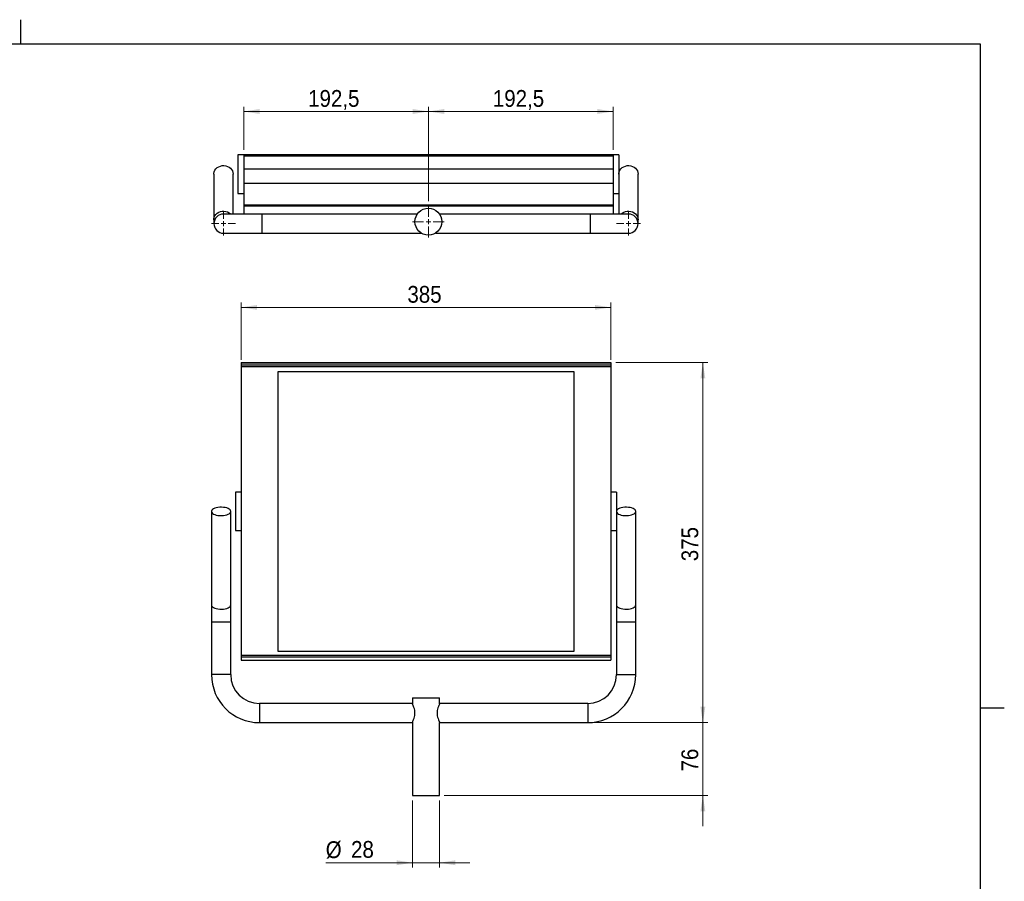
# Model space of a CAD drawing. Header units: millimetres. Extents: x 5 to 415, y 5 to 292.
# Tile 5 of 5: x 210 to 415, y 112 to 292. Entities that reach past the tile are written whole.
import ezdxf

# ---------------------------------------------------------------- set-up
doc = ezdxf.new("R2010")
doc.units = ezdxf.units.MM
doc.linetypes.add('SLD-Centrada-trazos-largos', pattern=[19.05, 15.24, -1.27, 1.27, -1.27])
doc.linetypes.add('SLD-Continua', pattern=[0])
doc.styles.add('SLDTEXTSTYLE0', font='GOTHIC.TTF', dxfattribs={"width": 0.913})
doc.dimstyles.new('SLDDIMSTYLE0', dxfattribs={"dimtxt": 3.5, "dimasz": 3.302, "dimexe": 0, "dimexo": 0.0625, "dimgap": 0.875, "dimtad": 1, "dimdec": 0, "dimlfac": 5, "dimrnd": 1e-09, "dimzin": 12, "dimdsep": 46, "dimtxsty": 'SLDTEXTSTYLE0', "dimsah": 1, "dimcen": 0.09, "dimadec": 0, "dimazin": 3, "dimtfac": 1, "dimtdec": 0, "dimtofl": 0, "dimtmove": 0, "dimatfit": 3, "dimfxl": 1, "dimfrac": 2, "dimtolj": 1, "dimtzin": 12, "dimarcsym": 0})
doc.dimstyles.new('SLDDIMSTYLE2', dxfattribs={"dimtxt": 3.5, "dimasz": 3.302, "dimexe": 0, "dimexo": 0.0625, "dimgap": 0.875, "dimtad": 1, "dimlfac": 5, "dimrnd": 1e-09, "dimzin": 12, "dimdsep": 46, "dimtxsty": 'SLDTEXTSTYLE0', "dimsah": 1, "dimcen": 0.09, "dimadec": 0, "dimazin": 3, "dimtfac": 1, "dimtmove": 0, "dimatfit": 0, "dimfxl": 1, "dimfrac": 2, "dimtolj": 1, "dimtzin": 12, "dimarcsym": 0})
doc.dimstyles.new('SLDDIMSTYLE3', dxfattribs={"dimtxt": 3.5, "dimasz": 3.302, "dimexe": 0, "dimexo": 0.0625, "dimgap": 0.875, "dimtad": 1, "dimlfac": 5, "dimrnd": 1e-09, "dimzin": 12, "dimdsep": 46, "dimtxsty": 'SLDTEXTSTYLE0', "dimsah": 1, "dimcen": 0.09, "dimadec": 0, "dimazin": 3, "dimtfac": 1, "dimtofl": 0, "dimtmove": 0, "dimatfit": 3, "dimfxl": 1, "dimfrac": 2, "dimtolj": 1, "dimtzin": 12, "dimarcsym": 0})

# ---------------------------------------------------------------- blocks, each defined once
blk = doc.blocks.new('_D_3')
at = {"color": 7, "linetype": 'SLD-Continua', "lineweight": 0}
for p, q in [((334.02, 220.53), (353.18, 220.53)), ((352.18, 220.53), (352.18, 145.49)), ((329.18, 145.49), (353.18, 145.49))]:
    blk.add_line(p, q, dxfattribs=at)
at = {"color": 7, "linetype": 'SLD-Continua', "lineweight": 18}
for points in [[(352.18, 220.53), (351.67, 217.23), (352.69, 217.23)], [(352.18, 145.49), (352.69, 148.79), (351.67, 148.79)]]:
    blk.add_solid(points, dxfattribs=at)
at = {"color": 7, "linetype": 'SLD-Continua', "lineweight": 18, "insert": (347.71, 179.13), "char_height": 3.5, "attachment_point": 1, "rotation": 90, "style": 'SLDTEXTSTYLE0'}
blk.add_mtext('375', dxfattribs=at)
blk = doc.blocks.new('_D_4')
at = {"color": 7, "linetype": 'SLD-Continua', "lineweight": 0}
for p, q in [((352.18, 145.49), (352.18, 151.84)), ((329.18, 145.49), (353.18, 145.49)), ((352.18, 130.29), (352.18, 145.49)), ((298.28, 130.29), (353.18, 130.29)), ((352.18, 130.29), (352.18, 123.94))]:
    blk.add_line(p, q, dxfattribs=at)
at = {"color": 7, "linetype": 'SLD-Continua', "lineweight": 18}
for points in [[(352.18, 145.49), (352.69, 148.79), (351.67, 148.79)], [(352.18, 130.29), (351.67, 126.99), (352.69, 126.99)]]:
    blk.add_solid(points, dxfattribs=at)
at = {"color": 7, "linetype": 'SLD-Continua', "lineweight": 18, "insert": (347.71, 135.31), "char_height": 3.5, "attachment_point": 1, "rotation": 90, "style": 'SLDTEXTSTYLE0'}
blk.add_mtext('76', dxfattribs=at)
blk = doc.blocks.new('_D_5')
at = {"color": 7, "linetype": 'SLD-Continua', "lineweight": 0}
for p, q in [((291.68, 129.29), (291.68, 115.29)), ((297.28, 129.29), (297.28, 115.29)), ((291.68, 116.29), (273.58, 116.29)), ((291.68, 116.29), (297.28, 116.29)), ((297.28, 116.29), (303.63, 116.29))]:
    blk.add_line(p, q, dxfattribs=at)
at = {"color": 7, "linetype": 'SLD-Continua', "lineweight": 18}
for points in [[(291.68, 116.29), (288.38, 116.8), (288.38, 115.78)], [(297.28, 116.29), (300.58, 115.78), (300.58, 116.8)]]:
    blk.add_solid(points, dxfattribs=at)
at = {"color": 7, "linetype": 'SLD-Continua', "lineweight": 18, "char_height": 3.5, "attachment_point": 1, "style": 'SLDTEXTSTYLE0'}
for s, insert in [('%%c', (273.58, 120.76)), ('28', (278.86, 120.82))]:
    blk.add_mtext(s, dxfattribs=dict(at, insert=insert))
blk = doc.blocks.new('_D_6')
at = {"color": 7, "linetype": 'SLD-Continua', "lineweight": 0}
for p, q in [((255.98, 221.09), (255.98, 233.04)), ((255.98, 232.04), (332.98, 232.04)), ((332.98, 221.09), (332.98, 233.04))]:
    blk.add_line(p, q, dxfattribs=at)
at = {"color": 7, "linetype": 'SLD-Continua', "lineweight": 18}
for points in [[(255.98, 232.04), (259.28, 231.53), (259.28, 232.54)], [(332.98, 232.04), (329.68, 232.54), (329.68, 231.53)]]:
    blk.add_solid(points, dxfattribs=at)
at = {"color": 7, "linetype": 'SLD-Continua', "lineweight": 18, "insert": (290.6, 236.51), "char_height": 3.5, "attachment_point": 1, "style": 'SLDTEXTSTYLE0'}
blk.add_mtext('385', dxfattribs=at)
blk = doc.blocks.new('_D_7')
at = {"color": 7, "linetype": 'SLD-Continua', "lineweight": 0}
for p, q in [((256.48, 264.9), (256.48, 273.87)), ((294.98, 254.2), (294.98, 273.87)), ((256.48, 272.87), (294.98, 272.87))]:
    blk.add_line(p, q, dxfattribs=at)
at = {"color": 7, "linetype": 'SLD-Continua', "lineweight": 18}
for points in [[(256.48, 272.87), (259.78, 272.36), (259.78, 273.38)], [(294.98, 272.87), (291.68, 273.38), (291.68, 272.36)]]:
    blk.add_solid(points, dxfattribs=at)
at = {"color": 7, "linetype": 'SLD-Continua', "lineweight": 18, "insert": (269.91, 277.34), "char_height": 3.5, "attachment_point": 1, "style": 'SLDTEXTSTYLE0'}
blk.add_mtext('192,5', dxfattribs=at)
blk = doc.blocks.new('_D_8')
at = {"color": 7, "linetype": 'SLD-Continua', "lineweight": 0}
for p, q in [((294.98, 254.2), (294.98, 273.87)), ((333.48, 264.9), (333.48, 273.87)), ((333.48, 272.87), (294.98, 272.87))]:
    blk.add_line(p, q, dxfattribs=at)
at = {"color": 7, "linetype": 'SLD-Continua', "lineweight": 18}
for points in [[(294.98, 272.87), (298.28, 272.36), (298.28, 273.38)], [(333.48, 272.87), (330.18, 273.38), (330.18, 272.36)]]:
    blk.add_solid(points, dxfattribs=at)
at = {"color": 7, "linetype": 'SLD-Continua', "lineweight": 18, "insert": (308.41, 277.34), "char_height": 3.5, "attachment_point": 1, "style": 'SLDTEXTSTYLE0'}
blk.add_mtext('192,5', dxfattribs=at)
blk = doc.blocks.new('SW_CENTERMARKSYMBOL_2')
at = {"color": 0, "linetype": 'SLD-Continua', "lineweight": 18}
for p, q in [((0, 1), (0, 2.5)), ((-1, 0), (-2.5, 0)), ((0, 0), (-0.5, 0)), ((0, 0), (0, 0.5)), ((0, 0), (0, -0.5)), ((0, 0), (0.5, 0)), ((1, 0), (2.5, 0)), ((0, -1), (0, -2.5))]:
    blk.add_line(p, q, dxfattribs=at)
blk = doc.blocks.new('SW_CENTERMARKSYMBOL_3')
at = {"color": 0, "linetype": 'SLD-Continua', "lineweight": 18}
for p, q in [((0, 1), (0, 3.3)), ((-1, 0), (-3.3, 0)), ((0, 0), (-0.5, 0)), ((0, 0), (0, 0.5)), ((0, 0), (0, -0.5)), ((0, 0), (0.5, 0)), ((1, 0), (3.3, 0)), ((0, -1), (0, -3.3))]:
    blk.add_line(p, q, dxfattribs=at)
blk = doc.blocks.new('SW_CENTERMARKSYMBOL_4')
at = {"color": 0, "linetype": 'SLD-Continua', "lineweight": 18}
for p, q in [((0, 1), (0, 2.5)), ((-1, 0), (-2.5, 0)), ((0, 0), (-0.5, 0)), ((0, 0), (0, 0.5)), ((0, 0), (0, -0.5)), ((0, 0), (0.5, 0)), ((1, 0), (2.5, 0)), ((0, -1), (0, -2.5))]:
    blk.add_line(p, q, dxfattribs=at)

msp = doc.modelspace()

# ---------------------------------------------------------------- linework, layer by layer
at = {"color": 7, "linetype": 'SLD-Continua', "lineweight": 25}
for p, q in [((210, 292.001), (210, 286.999)), ((10, 287), (410, 287)), ((410, 287), (410, 10)), ((256.4777, 263.8011), (255.2777, 263.8011)), ((255.2777, 263.8011), (255.2777, 255.8011)), ((256.4777, 263.9011), (333.4777, 263.9011)), ((256.4777, 263.9011), (256.4777, 263.6477)), ((256.4777, 263.6477), (333.4777, 263.6477)), ((333.4777, 263.9011), (333.4777, 263.6477)), ((334.6777, 263.8011), (333.4777, 263.8011)), ((334.6777, 263.8011), (334.6777, 258.0502)), ((256.4777, 260.9129), (333.4777, 260.9129)), ((256.4777, 260.9129), (256.4777, 257.953)), ((333.4777, 260.9129), (333.4777, 257.953)), ((250.2777, 259.8011), (250.2777, 250.3083)), ((254.2777, 251.5011), (254.2777, 259.8011)), ((338.6777, 250.3083), (338.6777, 259.8011)), ((256.4777, 257.953), (333.4777, 257.953)), ((334.6777, 258.0502), (334.6777, 251.5011)), ((255.2777, 255.8011), (256.4777, 255.8011)), ((333.4777, 255.8011), (334.6777, 255.8011)), ((256.4777, 253.3812), (333.4777, 253.3812)), ((256.4777, 253.3812), (256.4777, 253.176)), ((256.4777, 253.176), (333.4777, 253.176)), ((333.4777, 253.3812), (333.4777, 253.176)), ((260.2777, 251.5011), (252.2777, 251.5011)), ((292.6799, 251.5011), (260.2777, 251.5011)), ((260.2777, 251.5011), (260.2777, 247.5011)), ((328.6777, 251.5011), (297.2756, 251.5011)), ((336.6777, 251.5011), (328.6777, 251.5011)), ((328.6777, 251.5011), (328.6777, 247.5011)), ((250.2777, 250.3083), (250.2777, 249.5011)), ((338.6777, 249.5011), (338.6777, 250.3083)), ((252.2777, 247.5011), (260.2777, 247.5011)), ((260.2777, 247.5011), (293.5183, 247.5011)), ((296.4371, 247.5011), (328.6777, 247.5011)), ((328.6777, 247.5011), (336.6777, 247.5011)), ((255.9777, 220.5323), (332.9777, 220.5323)), ((255.9777, 220.5323), (255.9777, 220.4823)), ((255.9777, 220.4823), (332.9777, 220.4823)), ((255.9777, 220.0944), (332.9777, 220.0944)), ((255.9777, 220.0944), (255.9777, 219.7131)), ((255.9777, 219.7131), (332.9777, 219.7131)), ((255.9777, 219.7131), (255.9777, 159.5449)), ((332.9777, 220.5323), (332.9777, 220.4823)), ((332.9777, 220.0944), (332.9777, 219.7131)), ((332.9777, 219.7131), (332.9777, 159.5449)), ((325.3777, 218.6323), (263.5777, 218.6323)), ((263.5777, 218.6323), (263.5777, 160.3911)), ((325.3777, 160.3911), (325.3777, 218.6323)), ((255.9777, 193.5144), (254.7777, 193.5144)), ((254.7777, 193.5144), (254.7777, 185.5144)), ((334.1777, 193.5144), (332.9777, 193.5144)), ((334.1777, 193.5144), (334.1777, 185.5144)), ((249.7777, 189.5144), (249.7777, 170.0163)), ((253.7777, 170.0163), (253.7777, 189.5144)), ((338.1777, 170.0163), (338.1777, 189.5144)), ((254.7777, 185.5144), (255.9777, 185.5144)), ((332.9777, 185.5144), (334.1777, 185.5144)), ((334.1777, 185.5144), (334.1777, 170.0163)), ((249.7777, 170.0163), (249.7777, 166.5144)), ((253.7777, 166.5144), (253.7777, 170.0163)), ((334.1777, 170.0163), (334.1777, 166.5144)), ((338.1777, 166.5144), (338.1777, 170.0163)), ((249.7777, 166.5144), (249.7777, 155.4911)), ((249.7777, 166.5144), (253.7777, 166.5144)), ((253.7777, 155.4911), (253.7777, 166.5144)), ((334.1777, 166.5144), (334.1777, 155.4911)), ((334.1777, 166.5144), (338.1777, 166.5144)), ((338.1777, 155.4911), (338.1777, 166.5144)), ((263.5777, 160.3911), (325.3777, 160.3911)), ((255.9777, 159.5449), (332.9777, 159.5449)), ((255.9777, 159.5449), (255.9777, 159.1795)), ((255.9777, 159.1795), (332.9777, 159.1795)), ((255.9777, 158.4911), (332.9777, 158.4911)), ((332.9777, 159.5449), (332.9777, 159.1795)), ((253.7777, 155.4911), (249.7777, 155.4911)), ((334.1777, 155.4911), (338.1777, 155.4911)), ((291.6777, 150.6911), (291.6777, 149.4319)), ((291.6777, 150.6911), (297.2777, 150.6911)), ((297.2777, 149.4356), (297.2777, 150.6911)), ((291.6777, 149.4911), (259.7777, 149.4911)), ((259.7777, 149.4911), (259.7777, 145.4911)), ((328.1777, 149.4911), (297.2777, 149.4911)), ((328.1777, 149.4911), (328.1777, 145.4911)), ((415.001, 148.5), (409.999, 148.5)), ((259.7777, 145.4911), (291.6777, 145.4911)), ((291.6777, 145.5467), (291.6777, 130.2911)), ((297.2777, 130.2911), (297.2777, 145.5503)), ((297.2777, 145.4911), (328.1777, 145.4911)), ((291.6777, 130.2911), (297.2777, 130.2911))]:
    msp.add_line(p, q, dxfattribs=at)
at = {"color": 7, "linetype": 'SLD-Centrada-trazos-largos', "lineweight": 18}
msp.add_line((332.9777, 220.5323), (333.0226, 220.5323), dxfattribs=at)
at = {"color": 7, "linetype": 'SLD-Continua', "lineweight": 25, "flags": 128}
for points in [[(250.2777, 259.8011), (250.2868, 259.9721), (250.3587, 260.3077), (250.5001, 260.6251), (250.7056, 260.9127), (250.968, 261.1601), (251.2777, 261.3584), (251.6236, 261.5004), (251.9931, 261.581), (252.3729, 261.5973), (252.7493, 261.5486), (253.1086, 261.4368), (253.4378, 261.2659), (253.7252, 261.042), (253.9602, 260.7733), (254.1345, 260.4694), (254.2416, 260.1414), (254.2777, 259.8011), (254.2777, 259.8011)], [(334.6777, 259.8011), (334.6868, 259.9721), (334.7587, 260.3077), (334.9001, 260.6251), (335.1056, 260.9127), (335.368, 261.1601), (335.6777, 261.3584), (336.0236, 261.5004), (336.3931, 261.581), (336.7729, 261.5973), (337.1493, 261.5486), (337.5086, 261.4368), (337.8378, 261.2659), (338.1252, 261.042), (338.3602, 260.7733), (338.5345, 260.4694), (338.6416, 260.1414), (338.6777, 259.8011), (338.6777, 259.8011)], [(250.2777, 250.3083), (250.2868, 250.4792), (250.3587, 250.8149), (250.5001, 251.1323), (250.7056, 251.4199), (250.968, 251.6673), (251.2777, 251.8656), (251.6236, 252.0076), (251.9931, 252.0882), (252.3729, 252.1045), (252.7493, 252.0558), (253.1086, 251.944), (253.4378, 251.7731), (253.7252, 251.5492), (253.7744, 251.5011)], [(335.1811, 251.5011), (335.368, 251.6673), (335.6777, 251.8656), (336.0236, 252.0076), (336.3931, 252.0882), (336.7729, 252.1045), (337.1493, 252.0558), (337.5086, 251.944), (337.8378, 251.7731), (338.1252, 251.5492), (338.3602, 251.2805), (338.5345, 250.9766), (338.6416, 250.6486), (338.6777, 250.3083)], [(253.7777, 189.5144), (253.7416, 189.68), (253.6345, 189.8397), (253.4602, 189.9877), (253.2252, 190.1185), (252.9378, 190.2275), (252.6086, 190.3107), (252.2493, 190.3652), (251.8729, 190.3888), (251.4931, 190.3809), (251.1236, 190.3417), (250.7777, 190.2725), (250.468, 190.176), (250.2056, 190.0555), (250.0001, 189.9155), (249.8587, 189.761), (249.7868, 189.5976), (249.7868, 189.4311), (249.8587, 189.2677), (250.0001, 189.1132), (250.2056, 188.9732), (250.468, 188.8527), (250.7777, 188.7562), (251.1236, 188.687), (251.4931, 188.6478), (251.8729, 188.6399), (252.2493, 188.6636), (252.6086, 188.718), (252.9378, 188.8012), (253.2252, 188.9102), (253.4602, 189.041), (253.6345, 189.189), (253.7416, 189.3487), (253.7777, 189.5144)], [(338.1777, 189.5144), (338.1416, 189.68), (338.0345, 189.8397), (337.8602, 189.9877), (337.6252, 190.1185), (337.3378, 190.2275), (337.0086, 190.3107), (336.6493, 190.3652), (336.2729, 190.3888), (335.8931, 190.3809), (335.5236, 190.3417), (335.1777, 190.2725), (334.868, 190.176), (334.6056, 190.0555), (334.4001, 189.9155), (334.2587, 189.761), (334.1868, 189.5976), (334.1868, 189.4311), (334.2587, 189.2677), (334.4001, 189.1132), (334.6056, 188.9732), (334.868, 188.8527), (335.1777, 188.7562), (335.5236, 188.687), (335.8931, 188.6478), (336.2729, 188.6399), (336.6493, 188.6636), (337.0086, 188.718), (337.3378, 188.8012), (337.6252, 188.9102), (337.8602, 189.041), (338.0345, 189.189), (338.1416, 189.3487), (338.1777, 189.5144)], [(249.7777, 170.0163), (249.7868, 169.933), (249.8587, 169.7696), (250.0001, 169.6151), (250.2056, 169.4751), (250.468, 169.3546), (250.7777, 169.2581), (251.1236, 169.1889), (251.4931, 169.1497), (251.8729, 169.1418), (252.2493, 169.1655), (252.6086, 169.2199), (252.9378, 169.3031), (253.2252, 169.4121), (253.4602, 169.5429), (253.6345, 169.6909), (253.7416, 169.8506), (253.7777, 170.0163), (253.7777, 170.0163)], [(334.1777, 170.0163), (334.1868, 169.933), (334.2587, 169.7696), (334.4001, 169.6151), (334.6056, 169.4751), (334.868, 169.3546), (335.1777, 169.2581), (335.5236, 169.1889), (335.8931, 169.1497), (336.2729, 169.1418), (336.6493, 169.1655), (337.0086, 169.2199), (337.3378, 169.3031), (337.6252, 169.4121), (337.8602, 169.5429), (338.0345, 169.6909), (338.1416, 169.8506), (338.1777, 170.0163), (338.1777, 170.0163)]]:
    msp.add_lwpolyline(points, dxfattribs=at)
at = {"color": 7, "linetype": 'SLD-Continua', "lineweight": 25}
msp.add_circle((294.9777, 249.9011), 2.8, dxfattribs=at)
for centre, radius, start, end in [((252.2777, 249.5011), 2, 90, 270), ((336.6777, 249.5011), 2, 270, 90), ((259.7777, 155.4911), 10, 180, 270), ((259.7777, 155.4911), 6, 180, 270), ((328.1777, 155.4911), 6, 270, 0), ((328.1777, 155.4911), 10, 270, 0)]:
    msp.add_arc(centre, radius, start, end, dxfattribs=at)
for points, knots in [([(256.4777, 263.6477), (256.4777, 263.2104), (256.4777, 262.7602), (256.4777, 261.8448), (256.4777, 261.3796), (256.4777, 260.9129)], [0, 0, 0, 0, 0.5, 0.5, 1, 1, 1, 1]), ([(333.4777, 263.6477), (333.4777, 263.2104), (333.4777, 262.7602), (333.4777, 261.8448), (333.4777, 261.3796), (333.4777, 260.9129)], [0, 0, 0, 0, 0.5, 0.5, 1, 1, 1, 1]), ([(256.4777, 257.953), (256.4777, 257.5479), (256.4777, 257.1437), (256.4777, 256.345), (256.4777, 255.9504), (256.4777, 255.1787), (256.4777, 254.8015), (256.4777, 254.0716), (256.4777, 253.7188), (256.4777, 253.3812)], [0, 0, 0, 0, 0.25, 0.25, 0.5, 0.5, 0.75, 0.75, 1, 1, 1, 1]), ([(333.4777, 257.953), (333.4777, 257.9021), (333.4777, 257.8003), (333.4777, 257.6481), (333.4777, 257.4963), (333.4777, 257.345), (333.4777, 257.1941), (333.4777, 257.0437), (333.4777, 256.8937), (333.4777, 256.5936), (333.4777, 256.1471), (333.4777, 255.5624), (333.4777, 254.9907), (333.4777, 254.5456), (333.4777, 254.2193), (333.4777, 254.0053), (333.4777, 253.7943), (333.4777, 253.5858), (333.4777, 253.4495), (333.4777, 253.3812)], [0, 0, 0, 0, 0.03117159, 0.06232542, 0.09346764, 0.12460439, 0.15574183, 0.18688612, 0.21804339, 0.2492198, 0.37459964, 0.50000157, 0.62538142, 0.75078334, 0.80064835, 0.85047732, 0.90029545, 0.95012794, 1, 1, 1, 1]), ([(256.4777, 253.176), (256.4777, 252.8138), (256.4777, 252.1611), (256.4777, 251.7017), (256.4777, 251.4971)], [0, 0, 0, 0, 0.55476466, 1, 1, 1, 1]), ([(333.4777, 253.176), (333.4777, 252.8138), (333.4777, 252.1611), (333.4777, 251.7017), (333.4777, 251.4971)], [0, 0, 0, 0, 0.55476466, 1, 1, 1, 1]), ([(255.9777, 159.1795), (255.9777, 159.0073), (255.9777, 158.8625), (255.9777, 158.6321), (255.9777, 158.5465), (255.9777, 158.4911)], [0, 0, 0, 0, 0.5, 0.5, 1, 1, 1, 1]), ([(332.9777, 159.1795), (332.9777, 159.0073), (332.9777, 158.8625), (332.9777, 158.6321), (332.9777, 158.5465), (332.9777, 158.4911)], [0, 0, 0, 0, 0.5, 0.5, 1, 1, 1, 1]), ([(292.1799, 147.4911), (292.1663, 147.6963), (292.1392, 148.1055), (291.9657, 148.6617), (291.8094, 149.0507), (291.7194, 149.2849), (291.6733, 149.4104), (291.6865, 149.4269), (291.6906, 149.4319)], [0, 0, 0, 0, 0.22030411, 0.43953114, 0.68416245, 0.81090276, 0.94252394, 1, 1, 1, 1]), ([(297.2674, 149.4356), (297.2706, 149.4315), (297.2875, 149.4098), (297.2082, 149.2103), (297.0594, 148.8419), (296.8773, 148.3266), (296.7839, 147.8402), (296.7773, 147.5656), (296.7756, 147.4911)], [0, 0, 0, 0, 0.04600315, 0.24432897, 0.45806675, 0.70398763, 0.91971163, 1, 1, 1, 1]), ([(291.6881, 145.5467), (291.6849, 145.5507), (291.668, 145.5724), (291.7473, 145.7719), (291.8961, 146.1403), (292.0782, 146.6557), (292.1716, 147.1421), (292.1781, 147.4166), (292.1799, 147.4911)], [0, 0, 0, 0, 0.04600315, 0.24432897, 0.458066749, 0.703987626, 0.919711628, 1, 1, 1, 1]), ([(296.7756, 147.4911), (296.7891, 147.286), (296.8162, 146.8767), (296.9898, 146.3206), (297.1461, 145.9315), (297.2361, 145.6973), (297.2822, 145.5719), (297.2689, 145.5554), (297.2649, 145.5503)], [0, 0, 0, 0, 0.22030411, 0.43953114, 0.68416245, 0.81090276, 0.94252394, 1, 1, 1, 1])]:
    msp.add_open_spline(points, degree=3, knots=knots, dxfattribs=at)
for points in [[(255.9777, 220.4823), (255.9777, 220.3964), (255.9777, 220.2665), (255.9777, 220.0944)], [(332.9777, 220.4823), (332.9777, 220.3964), (332.9777, 220.2665), (332.9777, 220.0944)]]:
    msp.add_open_spline(points, degree=3, dxfattribs=at)

# ---------------------------------------------------------------- block references
at = {"color": 7, "linetype": 'Continuous', "lineweight": 0}
for name, p in [('SW_CENTERMARKSYMBOL_3', (294.9777, 249.9011)), ('SW_CENTERMARKSYMBOL_4', (252.2777, 249.5011)), ('SW_CENTERMARKSYMBOL_2', (336.6777, 249.5011))]:
    msp.add_blockref(name, p, dxfattribs=at)

# ---------------------------------------------------------------- dimensions: what is measured, and where the dimension line sits
at = {"color": 7, "linetype": 'SLD-Continua', "lineweight": 18}
for base, p1, p2, picture, middle in [((294.9777, 272.869), (256.4777, 263.9011), (294.9777, 253.2011), '_D_7', (275.7277, 272.869)), ((294.9777, 272.869), (333.4777, 263.9011), (294.9777, 253.2011), '_D_8', (314.2277, 272.869)), ((332.9777, 232.0357), (255.9777, 220.0944), (332.9777, 220.0944), '_D_6', (294.4777, 232.0357))]:
    dim = msp.add_linear_dim(base=base, p1=p1, p2=p2, dimstyle='SLDDIMSTYLE3', dxfattribs=at)
    dim.commit()
    dim.dimension.update_dxf_attribs({"geometry": picture, "text_midpoint": middle, "dimtype": 160})
for p1, dimstyle, picture, middle in [((333.0226, 220.5323), 'SLDDIMSTYLE0', '_D_3', (352.1777, 183.0117)), ((297.2777, 130.2911), 'SLDDIMSTYLE2', '_D_4', (352.1777, 137.8911))]:
    dim = msp.add_linear_dim(base=(352.1777, 145.4911), p1=p1, p2=(328.1777, 145.4911), angle=90, dimstyle=dimstyle, dxfattribs=at)
    dim.commit()
    dim.dimension.update_dxf_attribs({"geometry": picture, "text_midpoint": middle, "dimtype": 160})
dim = msp.add_linear_dim(base=(297.2777, 116.2911), p1=(291.6777, 130.2911), p2=(297.2777, 130.2911), text='%%c<>', dimstyle='SLDDIMSTYLE2', dxfattribs=at)
dim.commit()
dim.dimension.update_dxf_attribs({"geometry": '_D_5', "text_midpoint": (278.8093, 116.2911), "dimtype": 160})

doc.saveas('drawing.dxf')
